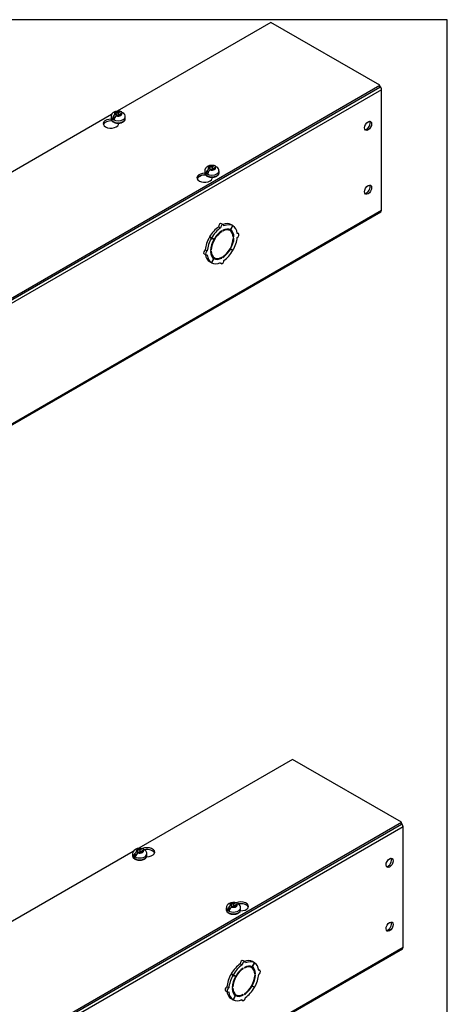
# Model space of a CAD drawing. Header units: inches. Extents: x 1 to 150, y -1 to 99.
# Tile 8 of 8: x 138 to 150, y 74 to 99. Entities that reach past the tile are written whole.
import ezdxf

# ---------------------------------------------------------------- set-up
doc = ezdxf.new("R2010")
doc.units = ezdxf.units.IN
doc.header["$MEASUREMENT"] = 0
for name, color, linetype in [('COM56307-4', 7, 'Continuous'), ('COM70722-3', 7, 'Continuous'), ('Default', 7, 'Continuous'), ('SCS19515', 7, 'Continuous')]:
    doc.layers.add(name, color=color, linetype=linetype)

# ---------------------------------------------------------------- blocks, each defined once
blk = doc.blocks.new('SE5')
at = {"layer": 'COM56307-4', "color": 7, "linetype": 'Continuous'}
for p, q in [((145.023, 99.42), (140.974, 97.082)), ((147.887, 97.766), (145.023, 99.42)), ((122.476, 83.094), (147.887, 97.766)), ((122.476, 83.048), (147.887, 97.719)), ((147.887, 97.719), (147.887, 97.766)), ((140.83, 96.999), (132.489, 92.183)), ((140.833, 96.827), (140.833, 96.835)), ((140.838, 96.829), (140.833, 96.827)), ((141.01, 96.743), (141.01, 96.771)), ((143.3, 95.403), (143.3, 95.411)), ((143.305, 95.405), (143.3, 95.403)), ((143.477, 95.319), (143.477, 95.347))]:
    blk.add_line(p, q, dxfattribs=at)
for centre, start_param, end_param in [((140.809, 96.757), 1.53696, 6.405229), ((140.809, 96.711), 1.448753, 2.938903), ((143.276, 95.333), 1.53696, 6.405229), ((143.276, 95.286), 1.448753, 2.941717)]:
    blk.add_ellipse(centre, major_axis=(0.203, 0), ratio=0.57735, start_param=start_param, end_param=end_param, dxfattribs=at)
at = {"layer": 'COM70722-3', "color": 7, "linetype": 'Continuous'}
for p, q in [((147.932, 97.649), (122.476, 82.952)), ((147.932, 94.477), (147.932, 97.649)), ((143.198, 95.395), (143.088, 95.331)), ((122.458, 79.741), (147.914, 94.438)), ((122.476, 79.78), (147.932, 94.477)), ((143.771, 94.095), (143.72, 94.124)), ((144.02, 94.072), (143.969, 94.101)), ((143.696, 94.015), (143.645, 94.044)), ((143.726, 93.912), (143.709, 93.922)), ((143.726, 93.912), (143.726, 93.933)), ((143.754, 93.949), (143.754, 93.929)), ((143.946, 93.941), (143.895, 93.971)), ((144.02, 94.072), (143.958, 93.964)), ((143.96, 93.962), (143.958, 93.964)), ((143.96, 93.962), (144.022, 94.071)), ((144.022, 94.071), (144.02, 94.072)), ((144.166, 93.866), (144.132, 93.886)), ((143.457, 93.744), (143.407, 93.774)), ((143.407, 93.774), (143.469, 93.738)), ((143.46, 93.749), (143.409, 93.778)), ((143.471, 93.741), (143.409, 93.778)), ((143.457, 93.744), (143.52, 93.709)), ((143.522, 93.712), (143.46, 93.749)), ((143.52, 93.709), (143.469, 93.738)), ((143.522, 93.712), (143.471, 93.741)), ((144.049, 93.779), (144.03, 93.79)), ((144.031, 93.769), (144.049, 93.779)), ((144.049, 93.746), (144.031, 93.736)), ((143.262, 93.331), (143.313, 93.302)), ((143.345, 93.407), (143.294, 93.436)), ((143.431, 93.422), (143.449, 93.432)), ((143.449, 93.4), (143.431, 93.389)), ((143.449, 93.432), (143.432, 93.442)), ((143.958, 93.456), (143.945, 93.463)), ((143.96, 93.459), (143.947, 93.467)), ((143.958, 93.456), (144.02, 93.42)), ((144.022, 93.424), (143.96, 93.459)), ((143.457, 93.098), (143.407, 93.127)), ((143.52, 93.206), (143.457, 93.098)), ((143.46, 93.096), (143.457, 93.098)), ((143.46, 93.096), (143.522, 93.205)), ((143.483, 93.256), (143.534, 93.227)), ((143.522, 93.205), (143.52, 93.206)), ((143.674, 93.093), (143.709, 93.074)), ((143.726, 93.219), (143.706, 93.23)), ((143.726, 93.219), (143.726, 93.24)), ((143.754, 93.256), (143.754, 93.235))]:
    blk.add_line(p, q, dxfattribs=at)
for centre, major_axis, start_param, end_param in [((147.871, 97.684), (0.043, -0.0745), 0.785398, 2.079418), ((147.538, 96.722), (-0.066, -0.115), 0.307887, 2.833706), ((147.538, 95.042), (-0.067, -0.115), 0.307887, 2.833706), ((147.871, 94.512), (-0.043, 0.0745), 3.141593, 3.926991), ((143.689, 94.07), (-0.0312, -0.0541), 3.141593, 5.497787), ((143.74, 94.041), (-0.0312, -0.0541), 2.356194, 5.497787), ((143.689, 93.613), (0.281, 0.487), 0.004363, 0.620067), ((143.74, 93.584), (0.281, 0.487), 0.004363, 0.674057), ((143.689, 93.613), (0.281, 0.487), 0.896739, 1.566433), ((143.74, 93.584), (-0.206, -0.357), 3.975495, 5.449283), ((143.74, 93.584), (0.281, 0.487), 0.896739, 1.566433), ((143.74, 93.584), (0.219, 0.379), 0.831128, 1.566433), ((143.74, 93.584), (-0.206, -0.357), 2.404698, 3.878487), ((143.74, 93.584), (0.219, 0.379), 0.004363, 0.739668), ((143.689, 93.613), (-0.206, -0.357), 3.141593, 3.271499), ((143.689, 93.613), (0.219, 0.379), 5.920402, 6.166551), ((143.74, 93.584), (0.219, 0.379), 5.543517, 6.278822), ((143.74, 93.584), (0.281, 0.487), 5.609128, 6.278822), ((144.135, 93.812), (-0.0313, -0.0541), 0.785398, 3.926991), ((143.689, 93.613), (-0.281, -0.487), 4.716752, 5.386446), ((143.74, 93.584), (-0.281, -0.487), 4.716752, 5.386446), ((143.74, 93.584), (-0.219, -0.379), 4.716752, 5.452057), ((143.689, 93.613), (-0.206, -0.357), 4.707761, 4.717017), ((143.74, 93.584), (0.206, 0.357), 3.975495, 5.449283), ((143.74, 93.584), (0.219, 0.379), 4.716752, 5.452057), ((143.74, 93.584), (0.281, 0.487), 4.716752, 5.386446), ((143.294, 93.385), (0.0312, 0.0541), 0.785398, 3.141593), ((143.689, 93.613), (-0.281, -0.487), 5.663118, 6.278822), ((143.345, 93.356), (0.0313, 0.0541), 0.785398, 3.926991), ((143.74, 93.584), (-0.281, -0.487), 5.609128, 6.278822), ((143.74, 93.584), (-0.219, -0.379), 5.543517, 6.278822), ((143.74, 93.584), (0.206, 0.357), 2.404698, 3.878487), ((143.74, 93.584), (-0.219, -0.379), 0.831128, 1.566433), ((143.74, 93.584), (-0.281, -0.487), 0.896739, 1.566433), ((143.689, 93.613), (0.206, 0.357), 3.011687, 3.141593), ((143.74, 93.584), (-0.281, -0.487), 0.004363, 0.674057), ((143.689, 93.613), (-0.219, -0.379), 0.116634, 0.362783), ((143.74, 93.584), (-0.219, -0.379), 0.004363, 0.739668), ((143.74, 93.128), (0.0312, 0.0541), 2.356194, 5.497787)]:
    blk.add_ellipse(centre, major_axis=major_axis, ratio=0.57735, start_param=start_param, end_param=end_param, dxfattribs=at)
for centre, major_axis in [((147.578, 96.699), (0.066, 0.115)), ((147.578, 95.019), (0.067, 0.115))]:
    blk.add_ellipse(centre, major_axis=major_axis, ratio=0.57735, dxfattribs=at)
at = {"layer": 'SCS19515', "color": 7, "linetype": 'Continuous'}
for p, q in [((140.813, 96.938), (140.813, 96.889)), ((140.921, 96.928), (140.85, 96.887)), ((140.945, 97.003), (140.914, 96.986)), ((140.945, 97.043), (141.014, 97.043)), ((140.945, 97.003), (140.945, 97.043)), ((140.945, 97.003), (140.945, 96.952)), ((140.945, 96.982), (141.014, 96.982)), ((140.957, 96.961), (140.987, 96.979)), ((141.057, 96.979), (140.987, 96.979)), ((141.045, 97.061), (141.014, 97.043)), ((141.014, 96.982), (141.014, 97.043)), ((141.057, 97.007), (141.014, 96.982)), ((141.057, 97.019), (141.088, 97.037)), ((141.057, 97.019), (141.057, 96.979)), ((141.188, 96.889), (141.188, 96.938)), ((143.512, 95.637), (143.482, 95.619)), ((143.281, 95.513), (143.281, 95.464)), ((143.388, 95.504), (143.317, 95.463)), ((143.412, 95.579), (143.381, 95.561)), ((143.412, 95.619), (143.482, 95.619)), ((143.412, 95.579), (143.412, 95.619)), ((143.412, 95.579), (143.412, 95.528)), ((143.412, 95.558), (143.482, 95.558)), ((143.424, 95.537), (143.454, 95.554)), ((143.524, 95.554), (143.454, 95.554)), ((143.482, 95.558), (143.482, 95.619)), ((143.524, 95.582), (143.482, 95.558)), ((143.524, 95.595), (143.555, 95.612)), ((143.524, 95.595), (143.524, 95.554)), ((143.656, 95.464), (143.656, 95.513))]:
    blk.add_line(p, q, dxfattribs=at)
for centre, radius, start, end in [((140.992, 96.865), 0.144, 122.6431, 170.9725), ((141.034, 96.84), 0.144, 122.6435, 170.9722), ((141.061, 96.938), 0.127, 359.9095, 52.2428), ((143.459, 95.44), 0.144, 122.6431, 170.9725), ((143.501, 95.416), 0.144, 122.6435, 170.9722), ((143.528, 95.514), 0.127, 359.9095, 52.2428)]:
    blk.add_arc(centre, radius, start, end, dxfattribs=at)
for centre, major_axis, start_param, end_param in [((141.001, 96.938), (0.187, 0), 3.142295, 6.283185), ((141.001, 97.011), (0.0975, 0), 1.098165, 3.614224), ((141.001, 97.011), (-0.0975, 0), 1.098165, 3.614224), ((141.001, 96.938), (0.187, 0), 0, 0.000134), ((141.001, 96.889), (-0.188, 0), 0, 3.120201), ((141.001, 96.95), (-0.186, 0), 0.623612, 0.947184), ((141.001, 96.889), (-0.188, 0), 3.120201, 3.141593), ((143.468, 95.587), (0.0975, 0), 1.098165, 3.614224), ((143.468, 95.513), (0.188, 0), 3.142295, 6.283185), ((143.468, 95.464), (-0.188, 0), 0, 3.120201), ((143.468, 95.526), (-0.186, 0), 0.623612, 0.947184), ((143.468, 95.587), (-0.0975, 0), 1.098165, 3.614224), ((143.468, 95.464), (-0.188, 0), 3.120201, 3.141593), ((143.468, 95.513), (0.188, 0), 0, 0.000134)]:
    blk.add_ellipse(centre, major_axis=major_axis, ratio=0.57735, start_param=start_param, end_param=end_param, dxfattribs=at)
for points, knots in [([(141.088, 97.068), (141.079, 97.071), (141.063, 97.077), (141.035, 97.082), (141.006, 97.084), (140.977, 97.083), (140.949, 97.079), (140.921, 97.071), (140.895, 97.061), (140.872, 97.047), (140.854, 97.031), (140.838, 97.013), (140.826, 96.994), (140.818, 96.973), (140.814, 96.954), (140.814, 96.943), (140.814, 96.938)], [0, 0, 0, 0, 0.073307, 0.151374, 0.229492, 0.307869, 0.387087, 0.4678, 0.55073, 0.625096, 0.696465, 0.764831, 0.830938, 0.895597, 0.959497, 1, 1, 1, 1]), ([(141.108, 97.044), (141.108, 97.045), (141.107, 97.047), (141.105, 97.052), (141.104, 97.055), (141.1, 97.06), (141.098, 97.062), (141.093, 97.066), (141.09, 97.067), (141.084, 97.07), (141.081, 97.07), (141.075, 97.071), (141.071, 97.07), (141.064, 97.069), (141.06, 97.068), (141.053, 97.065), (141.049, 97.063), (141.045, 97.061)], [0.0718773, 0.0718773, 0.0718773, 0.0718773, 0.125, 0.125, 0.25, 0.25, 0.375, 0.375, 0.5, 0.5, 0.625, 0.625, 0.75, 0.75, 0.875, 0.875, 1, 1, 1, 1]), ([(141.088, 97.037), (141.091, 97.039), (141.095, 97.041), (141.103, 97.044), (141.106, 97.045), (141.114, 97.046), (141.117, 97.046), (141.124, 97.046), (141.127, 97.045), (141.133, 97.043), (141.135, 97.041), (141.138, 97.039), (141.138, 97.039), (141.139, 97.039)], [0, 0, 0, 0, 0.125, 0.125, 0.25, 0.25, 0.375, 0.375, 0.5, 0.5, 0.625, 0.625, 0.6404533, 0.6404533, 0.6404533, 0.6404533]), ([(140.814, 96.89), (140.814, 96.887), (140.813, 96.878), (140.817, 96.863), (140.825, 96.846), (140.837, 96.829), (140.852, 96.814), (140.872, 96.801), (140.894, 96.79), (140.919, 96.781), (140.946, 96.774), (140.974, 96.771), (141.002, 96.769), (141.031, 96.771), (141.059, 96.775), (141.086, 96.782), (141.111, 96.791), (141.133, 96.803), (141.153, 96.817), (141.168, 96.833), (141.18, 96.851), (141.187, 96.869), (141.188, 96.88), (141.188, 96.886)], [0, 0, 0, 0, 0.021374, 0.066719, 0.112078, 0.158519, 0.206597, 0.256143, 0.306517, 0.357072, 0.407502, 0.457779, 0.507965, 0.558149, 0.608416, 0.658857, 0.709581, 0.760669, 0.812113, 0.863535, 0.914095, 0.962877, 1, 1, 1, 1]), ([(143.555, 95.644), (143.546, 95.647), (143.53, 95.653), (143.502, 95.658), (143.474, 95.66), (143.445, 95.659), (143.416, 95.655), (143.388, 95.647), (143.362, 95.636), (143.34, 95.622), (143.321, 95.607), (143.305, 95.589), (143.293, 95.57), (143.285, 95.549), (143.281, 95.529), (143.281, 95.518), (143.281, 95.513)], [0, 0, 0, 0, 0.073307, 0.151374, 0.229492, 0.307869, 0.387087, 0.4678, 0.55073, 0.625096, 0.696465, 0.764831, 0.830938, 0.895597, 0.959497, 1, 1, 1, 1]), ([(143.575, 95.619), (143.575, 95.621), (143.574, 95.622), (143.573, 95.627), (143.571, 95.63), (143.567, 95.635), (143.565, 95.638), (143.56, 95.642), (143.557, 95.643), (143.551, 95.645), (143.548, 95.646), (143.542, 95.646), (143.538, 95.646), (143.531, 95.645), (143.527, 95.644), (143.52, 95.641), (143.516, 95.639), (143.512, 95.637)], [0.0718773, 0.0718773, 0.0718773, 0.0718773, 0.125, 0.125, 0.25, 0.25, 0.375, 0.375, 0.5, 0.5, 0.625, 0.625, 0.75, 0.75, 0.875, 0.875, 1, 1, 1, 1]), ([(143.281, 95.466), (143.281, 95.463), (143.28, 95.454), (143.284, 95.438), (143.292, 95.421), (143.304, 95.405), (143.319, 95.39), (143.339, 95.377), (143.361, 95.366), (143.386, 95.357), (143.413, 95.35), (143.441, 95.346), (143.469, 95.345), (143.498, 95.346), (143.526, 95.351), (143.553, 95.357), (143.578, 95.367), (143.6, 95.378), (143.62, 95.392), (143.636, 95.409), (143.647, 95.427), (143.654, 95.445), (143.655, 95.456), (143.655, 95.461)], [0, 0, 0, 0, 0.021374, 0.066719, 0.112078, 0.158519, 0.206597, 0.256143, 0.306517, 0.357072, 0.407502, 0.457779, 0.507965, 0.558149, 0.608416, 0.658857, 0.709581, 0.760669, 0.812113, 0.863535, 0.914095, 0.962877, 1, 1, 1, 1]), ([(143.555, 95.612), (143.559, 95.615), (143.562, 95.616), (143.57, 95.619), (143.574, 95.62), (143.581, 95.622), (143.584, 95.622), (143.591, 95.621), (143.594, 95.621), (143.6, 95.619), (143.602, 95.617), (143.605, 95.615), (143.606, 95.615), (143.606, 95.614)], [0, 0, 0, 0, 0.125, 0.125, 0.25, 0.25, 0.375, 0.375, 0.5, 0.5, 0.625, 0.625, 0.6404533, 0.6404533, 0.6404533, 0.6404533])]:
    blk.add_open_spline(points, degree=3, knots=knots, dxfattribs=at)
blk = doc.blocks.new('SE7')
at = {"layer": 'COM56307-4', "color": 7, "linetype": 'Continuous'}
for p, q in [((145.59, 80.021), (141.542, 77.683)), ((148.455, 78.367), (145.59, 80.021)), ((123.044, 63.695), (148.455, 78.367)), ((123.044, 63.649), (148.455, 78.32)), ((148.455, 78.32), (148.455, 78.367)), ((141.398, 77.6), (133.056, 72.784))]:
    blk.add_line(p, q, dxfattribs=at)
for centre, start_param, end_param in [((141.761, 77.58), 1.524212, 5.346834), ((141.761, 77.534), 3.341468, 5.034352), ((144.228, 76.156), 1.524212, 5.346834), ((144.228, 76.109), 3.341468, 5.034352)]:
    blk.add_ellipse(centre, major_axis=(-0.203, 0), ratio=0.57735, start_param=start_param, end_param=end_param, dxfattribs=at)
at = {"layer": 'COM70722-3', "color": 7, "linetype": 'Continuous'}
for p, q in [((148.499, 78.25), (123.044, 63.553)), ((148.499, 75.078), (148.499, 78.25)), ((123.026, 60.341), (148.482, 75.038)), ((123.044, 60.381), (148.499, 75.078)), ((144.263, 74.616), (144.213, 74.645)), ((144.339, 74.695), (144.288, 74.725)), ((144.588, 74.673), (144.525, 74.564)), ((144.527, 74.563), (144.59, 74.671)), ((144.588, 74.673), (144.537, 74.702)), ((144.59, 74.671), (144.588, 74.673)), ((144.294, 74.513), (144.277, 74.523)), ((144.294, 74.513), (144.294, 74.534)), ((144.322, 74.55), (144.322, 74.529)), ((144.514, 74.542), (144.463, 74.572)), ((144.527, 74.563), (144.525, 74.564)), ((144.617, 74.38), (144.597, 74.391)), ((144.599, 74.369), (144.617, 74.38)), ((144.734, 74.467), (144.7, 74.487)), ((144.025, 74.345), (143.974, 74.375)), ((143.974, 74.375), (144.037, 74.339)), ((144.028, 74.349), (143.977, 74.379)), ((144.039, 74.342), (143.977, 74.379)), ((144.025, 74.345), (144.088, 74.31)), ((144.09, 74.313), (144.028, 74.349)), ((144.088, 74.31), (144.037, 74.339)), ((144.09, 74.313), (144.039, 74.342)), ((144.617, 74.347), (144.599, 74.337)), ((143.83, 73.932), (143.881, 73.903)), ((143.912, 74.008), (143.861, 74.037)), ((143.999, 74.023), (144.016, 74.033)), ((144.016, 74), (143.999, 73.99)), ((144.016, 74.033), (144, 74.043)), ((144.525, 74.057), (144.513, 74.064)), ((144.527, 74.06), (144.515, 74.067)), ((144.525, 74.057), (144.588, 74.02)), ((144.59, 74.025), (144.527, 74.06)), ((144.025, 73.698), (143.974, 73.728)), ((144.088, 73.807), (144.025, 73.698)), ((144.028, 73.697), (144.025, 73.698)), ((144.028, 73.697), (144.09, 73.805)), ((144.05, 73.857), (144.101, 73.828)), ((144.09, 73.805), (144.088, 73.807)), ((144.242, 73.694), (144.276, 73.674)), ((144.294, 73.82), (144.274, 73.831)), ((144.294, 73.82), (144.294, 73.84)), ((144.322, 73.857), (144.322, 73.836))]:
    blk.add_line(p, q, dxfattribs=at)
for centre, major_axis, start_param, end_param in [((148.439, 78.285), (0.043, -0.0745), 0.785398, 2.079418), ((148.106, 77.323), (-0.066, -0.115), 0.307887, 2.833706), ((148.106, 75.643), (-0.066, -0.115), 0.307887, 2.833706), ((148.439, 75.113), (-0.043, 0.0745), 3.141593, 3.926991), ((144.257, 74.214), (0.281, 0.487), 0.896739, 1.566433), ((144.257, 74.671), (-0.0313, -0.0541), 3.141593, 5.497787), ((144.308, 74.641), (-0.0312, -0.0541), 2.356194, 5.497787), ((144.257, 74.214), (0.281, 0.487), 0.004363, 0.620067), ((144.308, 74.185), (0.281, 0.487), 0.004363, 0.674057), ((144.308, 74.185), (0.281, 0.487), 5.609128, 6.278822), ((144.308, 74.185), (-0.206, -0.357), 3.975495, 5.449283), ((144.308, 74.185), (0.281, 0.487), 0.896739, 1.566433), ((144.308, 74.185), (0.219, 0.379), 0.831128, 1.566433), ((144.308, 74.185), (-0.206, -0.357), 2.404698, 3.878487), ((144.308, 74.185), (0.219, 0.379), 0.004363, 0.739668), ((144.257, 74.214), (-0.206, -0.357), 3.141593, 3.271499), ((144.257, 74.214), (0.219, 0.379), 5.920402, 6.166551), ((144.308, 74.185), (0.219, 0.379), 5.543517, 6.278822), ((144.703, 74.413), (-0.0312, -0.0541), 0.785398, 3.926991), ((144.257, 74.214), (-0.281, -0.487), 4.716752, 5.386446), ((144.308, 74.185), (-0.281, -0.487), 4.716752, 5.386446), ((144.308, 74.185), (-0.219, -0.379), 4.716752, 5.452057), ((144.257, 74.214), (-0.206, -0.357), 4.707761, 4.717017), ((144.308, 74.185), (0.206, 0.357), 3.975495, 5.449283), ((144.308, 74.185), (0.219, 0.379), 4.716752, 5.452057), ((144.308, 74.185), (0.281, 0.487), 4.716752, 5.386446), ((143.861, 73.986), (0.0313, 0.0541), 0.785398, 3.141593), ((144.257, 74.214), (-0.281, -0.487), 5.663118, 6.278822), ((143.912, 73.957), (0.0313, 0.0541), 0.785398, 3.926991), ((144.308, 74.185), (-0.281, -0.487), 5.609128, 6.278822), ((144.308, 74.185), (-0.219, -0.379), 5.543517, 6.278822), ((144.308, 74.185), (0.206, 0.357), 2.404698, 3.878487), ((144.257, 74.214), (0.206, 0.357), 3.011687, 3.141593), ((144.308, 74.185), (-0.219, -0.379), 0.831128, 1.566433), ((144.308, 74.185), (-0.281, -0.487), 0.896739, 1.566433), ((144.308, 74.185), (-0.281, -0.487), 0.004363, 0.674057), ((144.257, 74.214), (-0.219, -0.379), 0.116634, 0.362783), ((144.308, 74.185), (-0.219, -0.379), 0.004363, 0.739668), ((144.308, 73.728), (0.0312, 0.0541), 2.356194, 5.497787)]:
    blk.add_ellipse(centre, major_axis=major_axis, ratio=0.57735, start_param=start_param, end_param=end_param, dxfattribs=at)
for centre in [(148.146, 77.299), (148.146, 75.62)]:
    blk.add_ellipse(centre, major_axis=(-0.066, -0.115), ratio=0.57735, dxfattribs=at)
at = {"layer": 'SCS19515', "color": 7, "linetype": 'Continuous'}
for p, q in [((141.381, 77.538), (141.381, 77.489)), ((141.489, 77.529), (141.417, 77.488)), ((141.513, 77.604), (141.482, 77.586)), ((141.513, 77.644), (141.582, 77.644)), ((141.513, 77.604), (141.513, 77.644)), ((141.513, 77.604), (141.513, 77.553)), ((141.513, 77.583), (141.582, 77.583)), ((141.524, 77.562), (141.555, 77.58)), ((141.625, 77.58), (141.555, 77.58)), ((141.613, 77.662), (141.582, 77.644)), ((141.582, 77.583), (141.582, 77.644)), ((141.625, 77.608), (141.582, 77.583)), ((141.625, 77.62), (141.655, 77.638)), ((141.625, 77.62), (141.625, 77.58)), ((141.756, 77.489), (141.756, 77.538)), ((143.98, 76.22), (144.049, 76.22)), ((143.98, 76.18), (143.98, 76.22)), ((144.08, 76.238), (144.049, 76.22)), ((144.049, 76.159), (144.049, 76.22)), ((144.092, 76.195), (144.123, 76.213)), ((144.092, 76.195), (144.092, 76.155)), ((143.848, 76.114), (143.848, 76.065)), ((143.956, 76.105), (143.885, 76.064)), ((143.98, 76.18), (143.949, 76.162)), ((143.98, 76.18), (143.98, 76.129)), ((143.98, 76.159), (144.049, 76.159)), ((143.991, 76.137), (144.022, 76.155)), ((144.092, 76.155), (144.022, 76.155)), ((144.092, 76.183), (144.049, 76.159)), ((144.223, 76.065), (144.223, 76.114))]:
    blk.add_line(p, q, dxfattribs=at)
for centre, radius, start, end in [((141.517, 77.536), 0.135, 117.3285, 179.1075), ((141.559, 77.465), 0.144, 122.6431, 170.9725), ((141.569, 77.442), 0.243, 69.2379, 118.0914), ((141.602, 77.441), 0.144, 122.6435, 170.9722), ((141.628, 77.539), 0.127, 359.9704, 52.2051), ((143.984, 76.112), 0.135, 117.3285, 179.1075), ((144.036, 76.017), 0.243, 69.2379, 118.0914), ((144.095, 76.114), 0.127, 359.9704, 52.2051), ((144.026, 76.041), 0.144, 122.6431, 170.9725), ((144.069, 76.017), 0.144, 122.6435, 170.9722)]:
    blk.add_arc(centre, radius, start, end, dxfattribs=at)
for centre, major_axis, start_param, end_param in [((141.569, 77.538), (-0.188, 0), 0.000134, 3.142295), ((141.569, 77.489), (0.188, 0), 3.141593, 6.283185), ((141.569, 77.612), (0.0975, 0), 1.098165, 3.614224), ((141.569, 77.612), (-0.0975, 0), 1.098165, 3.614224), ((141.569, 77.551), (-0.186, 0), 0.623612, 0.947184), ((144.036, 76.188), (0.0975, 0), 1.098165, 3.614224), ((144.036, 76.188), (-0.0975, 0), 1.098165, 3.614224), ((144.036, 76.114), (-0.188, 0), 0.000134, 3.142295), ((144.036, 76.065), (0.188, 0), 3.141593, 6.283185), ((144.036, 76.126), (-0.186, 0), 0.623612, 0.947184)]:
    blk.add_ellipse(centre, major_axis=major_axis, ratio=0.57735, start_param=start_param, end_param=end_param, dxfattribs=at)
for points, knots in [([(141.382, 77.492), (141.381, 77.491), (141.381, 77.484), (141.383, 77.47), (141.389, 77.452), (141.4, 77.435), (141.414, 77.42), (141.432, 77.406), (141.454, 77.394), (141.478, 77.385), (141.504, 77.377), (141.532, 77.372), (141.561, 77.37), (141.589, 77.371), (141.617, 77.374), (141.645, 77.38), (141.67, 77.388), (141.687, 77.396), (141.695, 77.401), (141.696, 77.401)], [0, 0, 0, 0, 0.012801, 0.073123, 0.133075, 0.194021, 0.256996, 0.322092, 0.388598, 0.455617, 0.522531, 0.589237, 0.655787, 0.722292, 0.788875, 0.855641, 0.922735, 0.986602, 1, 1, 1, 1]), ([(141.676, 77.645), (141.676, 77.646), (141.675, 77.648), (141.673, 77.652), (141.672, 77.655), (141.668, 77.661), (141.666, 77.663), (141.661, 77.667), (141.658, 77.668), (141.652, 77.67), (141.649, 77.671), (141.642, 77.671), (141.639, 77.671), (141.632, 77.67), (141.628, 77.669), (141.621, 77.666), (141.617, 77.664), (141.613, 77.662)], [0.0718773, 0.0718773, 0.0718773, 0.0718773, 0.125, 0.125, 0.25, 0.25, 0.375, 0.375, 0.5, 0.5, 0.625, 0.625, 0.75, 0.75, 0.875, 0.875, 1, 1, 1, 1]), ([(141.655, 77.638), (141.659, 77.64), (141.663, 77.642), (141.671, 77.644), (141.674, 77.646), (141.681, 77.647), (141.685, 77.647), (141.691, 77.647), (141.695, 77.646), (141.7, 77.644), (141.703, 77.642), (141.706, 77.64), (141.706, 77.64), (141.706, 77.64)], [0, 0, 0, 0, 0.125, 0.125, 0.25, 0.25, 0.375, 0.375, 0.5, 0.5, 0.625, 0.625, 0.6404574, 0.6404574, 0.6404574, 0.6404574]), ([(141.696, 77.401), (141.7, 77.404), (141.71, 77.41), (141.726, 77.423), (141.741, 77.44), (141.751, 77.458), (141.756, 77.475), (141.756, 77.484), (141.756, 77.488)], [0, 0, 0, 0, 0.108041, 0.311121, 0.513715, 0.71159, 0.901702, 1, 1, 1, 1]), ([(144.143, 76.22), (144.143, 76.222), (144.142, 76.223), (144.14, 76.228), (144.139, 76.231), (144.135, 76.236), (144.133, 76.239), (144.128, 76.242), (144.125, 76.244), (144.119, 76.246), (144.116, 76.247), (144.109, 76.247), (144.106, 76.247), (144.099, 76.246), (144.095, 76.245), (144.088, 76.242), (144.084, 76.24), (144.08, 76.238)], [0.0718773, 0.0718773, 0.0718773, 0.0718773, 0.125, 0.125, 0.25, 0.25, 0.375, 0.375, 0.5, 0.5, 0.625, 0.625, 0.75, 0.75, 0.875, 0.875, 1, 1, 1, 1]), ([(144.123, 76.213), (144.126, 76.215), (144.13, 76.217), (144.138, 76.22), (144.141, 76.221), (144.148, 76.222), (144.152, 76.223), (144.159, 76.222), (144.162, 76.222), (144.167, 76.219), (144.17, 76.218), (144.173, 76.216), (144.173, 76.216), (144.174, 76.215)], [0, 0, 0, 0, 0.125, 0.125, 0.25, 0.25, 0.375, 0.375, 0.5, 0.5, 0.625, 0.625, 0.6404574, 0.6404574, 0.6404574, 0.6404574]), ([(143.849, 76.068), (143.849, 76.067), (143.848, 76.06), (143.85, 76.045), (143.857, 76.028), (143.867, 76.011), (143.882, 75.996), (143.9, 75.982), (143.921, 75.97), (143.945, 75.96), (143.971, 75.953), (143.999, 75.948), (144.028, 75.946), (144.056, 75.947), (144.085, 75.95), (144.112, 75.956), (144.137, 75.964), (144.154, 75.972), (144.162, 75.976), (144.163, 75.977)], [0, 0, 0, 0, 0.012801, 0.073123, 0.133075, 0.194021, 0.256996, 0.322092, 0.388598, 0.455617, 0.522531, 0.589237, 0.655787, 0.722292, 0.788875, 0.855641, 0.922735, 0.986602, 1, 1, 1, 1]), ([(144.163, 75.977), (144.167, 75.98), (144.177, 75.986), (144.193, 75.999), (144.208, 76.015), (144.218, 76.034), (144.223, 76.051), (144.223, 76.06), (144.223, 76.064)], [0, 0, 0, 0, 0.108041, 0.311121, 0.513715, 0.71159, 0.901702, 1, 1, 1, 1])]:
    blk.add_open_spline(points, degree=3, knots=knots, dxfattribs=at)
blk = doc.blocks.new('BORDER')
at = {"layer": 'Default', "color": 7, "linetype": 'Continuous'}
for p, q in [((0, 27.86), (-41.86, 27.86)), ((0, 0), (0, 27.86))]:
    blk.add_line(p, q, dxfattribs=at)

msp = doc.modelspace()

# ---------------------------------------------------------------- block references
at = {"layer": 'Default', "color": 7, "xscale": 3.56, "yscale": 3.56, "zscale": 3.56}
msp.add_blockref('BORDER', (149.664, 0.311), dxfattribs=at)
at = {"layer": 'Default'}
for name in ['SE5', 'SE7']:
    msp.add_blockref(name, (0, 0), dxfattribs=at)

doc.saveas('drawing.dxf')
